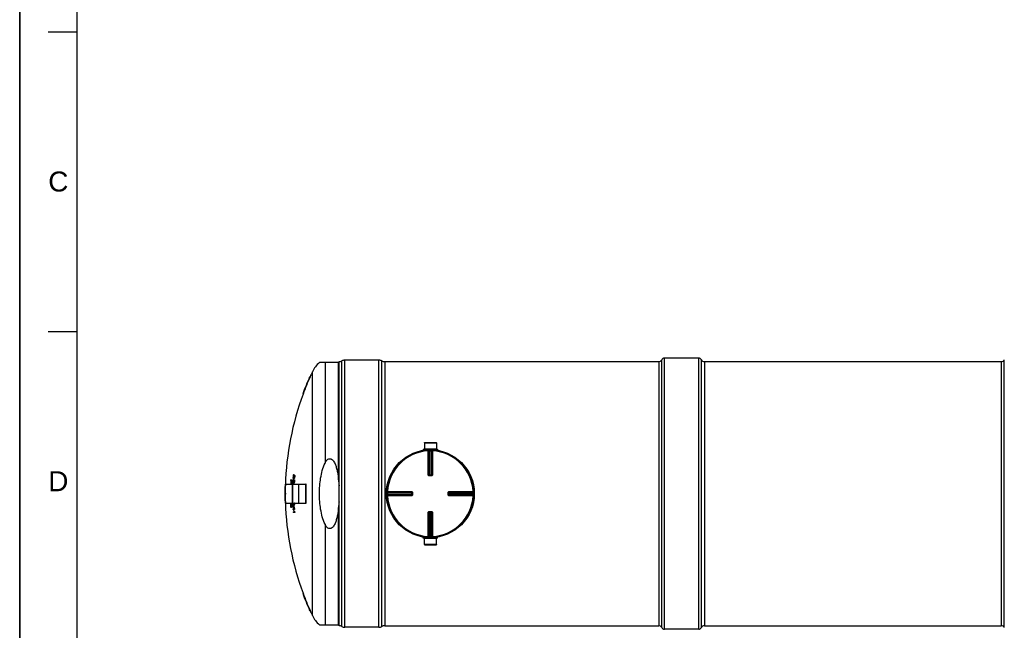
# Model space of a CAD drawing. Header units: millimetres. Extents: x 0 to 594, y 0 to 420.
# Tile 2 of 34: x 0 to 172, y 210 to 317. Entities that reach past the tile are written whole.
import ezdxf

# ---------------------------------------------------------------- set-up
doc = ezdxf.new("R2010")
doc.units = ezdxf.units.MM
doc.header["$LTSCALE"] = 32.67
doc.layers.get('0').update_dxf_attribs({"linetype": 'CONTINUOUS'})
for name, color, linetype in [('01_GLOBAL', 7, 'CONTINUOUS'), ('AXES_REF', 7, 'CONTINUOUS'), ('SURFACES', 7, 'CONTINUOUS')]:
    doc.layers.add(name, color=color, linetype=linetype)
doc.styles.add('TEXTSTYLE_2', font='arial.ttf')

# ---------------------------------------------------------------- blocks, each defined once
blk = doc.blocks.new('MARGEA2_BL0', base_point=(296.99996, 210.000076))
at = {"color": 7, "linetype": 'Continuous'}
for p, q in [((-0.000082, 0.000078), (-0.000082, 420)), ((0.000002, 0.000076), (0.000002, 420.000076)), ((0.000002, 420.000076), (0.000002, 0.000076)), ((10.000002, 410.000076), (10.000002, 10.000076)), ((5.000002, 315.000076), (10.000002, 315.000076)), ((5.000002, 262.500076), (10.000002, 262.500076))]:
    blk.add_line(p, q, dxfattribs=at)
at = {"color": 5, "linetype": 'Continuous', "style": 'TEXTSTYLE_2', "oblique": 0.00001872}
for s, p in [('C', (5.000002, 287.000076)), ('D', (5.000002, 234.500076))]:
    blk.add_text(s, height=3.5, dxfattribs=at).set_placement(p)

msp = doc.modelspace()

# ---------------------------------------------------------------- linework, layer by layer
at = {"color": 7, "linetype": 'Continuous'}
for p, q in [((0, 0), (0, 420)), ((55.93, 257.02), (52.51, 257.02)), ((55.93, 210.93), (55.93, 257.21)), ((62.93, 257.46), (56.93, 257.46)), ((63.93, 257.21), (111.93, 257.21)), ((119.93, 257.21), (171.93, 257.21)), ((50.79, 254.52), (50.86, 254.52)), ((49.57, 251.52), (49.64, 251.52)), ((70.7, 241.85), (70.7, 241.77)), ((70.7, 241.85), (73.16, 241.85)), ((70.7, 241.77), (73.16, 241.77)), ((70.88, 243), (70.88, 241.9)), ((70.88, 243), (72.99, 243)), ((70.88, 241.9), (70.93, 241.85)), ((70.88, 241.9), (72.98, 241.9)), ((70.88, 241.76), (70.88, 241.7)), ((72.98, 241.9), (72.93, 241.85)), ((72.99, 243), (72.98, 241.9)), ((72.98, 241.76), (72.98, 241.7)), ((73.16, 241.85), (73.16, 241.77)), ((47.5, 236.36), (47.42, 236.36)), ((47.43, 236.48), (47.67, 236.48)), ((47.58, 236.36), (47.53, 236.36)), ((47.88, 236.36), (47.87, 236.28)), ((47.93, 236.28), (47.87, 236.28)), ((47.89, 236.81), (47.88, 236.88)), ((47.94, 236.36), (47.88, 236.36)), ((47.96, 236.41), (47.9, 236.41)), ((47.97, 236.97), (47.91, 236.97)), ((47.91, 236.97), (47.91, 236.9)), ((47.97, 236.9), (47.91, 236.9)), ((47.91, 236.9), (47.92, 236.84)), ((47.97, 236.43), (47.91, 236.43)), ((47.93, 237.2), (47.92, 237.12)), ((47.98, 237.12), (47.92, 237.12)), ((47.96, 236.84), (47.92, 236.84)), ((48, 236.69), (47.92, 236.69)), ((47.98, 236.54), (47.92, 236.54)), ((47.99, 237.2), (47.93, 237.2)), ((47.93, 236.81), (47.94, 236.81)), ((47.94, 236.36), (47.93, 236.28)), ((48.01, 237.26), (47.94, 237.26)), ((47.95, 236.38), (47.94, 236.36)), ((47.94, 236.24), (47.95, 236.32)), ((47.96, 236.4), (47.95, 236.38)), ((47.95, 236.32), (47.96, 236.39)), ((48.02, 237.27), (47.96, 237.27)), ((47.96, 236.84), (47.97, 236.9)), ((48.02, 236.73), (47.96, 236.73)), ((47.96, 236.41), (47.96, 236.4)), ((48.03, 237.39), (47.97, 237.39)), ((47.97, 236.9), (47.98, 236.97)), ((47.97, 236.97), (47.97, 236.91)), ((47.98, 236.3), (47.97, 236.24)), ((47.99, 237.2), (47.98, 237.16)), ((47.98, 237.16), (47.98, 237.16)), ((47.98, 237.16), (47.98, 237.12)), ((48, 236.88), (47.98, 236.81)), ((48.04, 236.81), (47.98, 236.81)), ((47.99, 236.36), (47.98, 236.3)), ((48.03, 236.3), (47.98, 236.3)), ((47.99, 237.16), (48.01, 237.24)), ((48, 237.23), (47.99, 237.2)), ((47.99, 237.09), (47.99, 237.16)), ((48.03, 236.36), (47.99, 236.36)), ((48.01, 237.26), (48, 237.25)), ((48, 237.25), (48, 237.23)), ((48.05, 236.88), (48, 236.88)), ((48, 236.49), (48.08, 236.49)), ((48.01, 236.37), (48, 236.37)), ((48.02, 237.14), (48.01, 237.09)), ((48.08, 237.09), (48.01, 237.09)), ((48.07, 236.97), (48.01, 236.97)), ((48.03, 237.2), (48.02, 237.14)), ((48.08, 237.14), (48.02, 237.14)), ((48.03, 236.76), (48.02, 236.73)), ((48.07, 237.2), (48.03, 237.2)), ((48.04, 236.79), (48.03, 236.76)), ((48.03, 236.3), (48.03, 236.36)), ((48.04, 236.24), (48.03, 236.3)), ((48.03, 236.27), (48.03, 236.25)), ((48.04, 236.86), (48.05, 236.88)), ((48.1, 236.75), (48.04, 236.75)), ((48.1, 236.47), (48.04, 236.47)), ((48.05, 237.33), (48.13, 237.33)), ((48.06, 237.22), (48.05, 237.22)), ((48.05, 236.88), (48.07, 236.92)), ((48.11, 236.77), (48.05, 236.77)), ((48.07, 236.97), (48.06, 236.93)), ((48.06, 236.93), (48.06, 236.91)), ((48.06, 236.91), (48.06, 236.9)), ((48.12, 236.39), (48.06, 236.39)), ((48.06, 236.39), (48.06, 236.32)), ((48.13, 236.32), (48.06, 236.32)), ((48.06, 236.32), (48.06, 236.24)), ((48.08, 237.14), (48.07, 237.2)), ((48.07, 236.92), (48.07, 236.97)), ((48.14, 236.82), (48.07, 236.82)), ((48.08, 237.09), (48.08, 237.14)), ((48.08, 237.12), (48.08, 237.1)), ((48.08, 237.1), (48.08, 237.09)), ((48.08, 237.09), (48.08, 237.09)), ((48.15, 237.31), (48.09, 237.31)), ((48.16, 236.9), (48.09, 236.9)), ((48.17, 237.24), (48.1, 237.24)), ((48.1, 237.24), (48.11, 237.16)), ((48.17, 236.99), (48.1, 236.99)), ((48.17, 237.16), (48.11, 237.16)), ((48.11, 237.16), (48.11, 237.09)), ((48.17, 237.09), (48.11, 237.09)), ((48.12, 236.39), (48.13, 236.32)), ((48.13, 236.32), (48.13, 236.24)), ((48.17, 237.24), (48.17, 237.16)), ((48.17, 237.16), (48.17, 237.09)), ((71.75, 237.27), (71.74, 237.27)), ((71.75, 237.27), (72.12, 237.27)), ((72.13, 237.27), (72.12, 237.27)), ((46.48, 235.57), (46.54, 235.57)), ((46.55, 232.41), (46.55, 235.73)), ((47.56, 235.88), (47.48, 235.88)), ((47.64, 235.8), (47.56, 235.8)), ((47.78, 232.36), (47.78, 235.78)), ((47.82, 235.78), (47.78, 235.78)), ((47.82, 232.36), (47.82, 235.78)), ((47.85, 235.96), (47.84, 236.04)), ((47.93, 236.13), (47.87, 236.13)), ((47.87, 236.13), (47.87, 236.06)), ((47.93, 236.06), (47.87, 236.06)), ((47.87, 236.06), (47.87, 236)), ((47.92, 236), (47.87, 236)), ((47.96, 235.85), (47.88, 235.85)), ((47.89, 235.96), (47.9, 235.96)), ((47.92, 236), (47.93, 236.06)), ((47.98, 235.89), (47.92, 235.89)), ((47.93, 236.06), (47.94, 236.13)), ((47.93, 236.13), (47.93, 236.07)), ((47.96, 236.04), (47.94, 235.96)), ((48, 235.96), (47.94, 235.96)), ((48.03, 236.13), (47.96, 236.13)), ((48.01, 236.04), (47.96, 236.04)), ((48.03, 236.24), (47.97, 236.24)), ((47.99, 235.91), (47.98, 235.89)), ((48, 235.94), (47.99, 235.91)), ((48, 236.02), (48.01, 236.04)), ((48.06, 235.91), (48, 235.91)), ((48.01, 236.04), (48.02, 236.07)), ((48.07, 235.92), (48.01, 235.92)), ((48.02, 236.07), (48.03, 236.13)), ((48.03, 236.13), (48.02, 236.08)), ((48.02, 236.08), (48.02, 236.07)), ((48.02, 236.07), (48.02, 236.06)), ((48.03, 236.25), (48.03, 236.24)), ((48.03, 236.24), (48.03, 236.24)), ((48.1, 235.98), (48.03, 235.98)), ((48.11, 236.06), (48.05, 236.06)), ((48.13, 236.24), (48.06, 236.24)), ((48.12, 236.15), (48.06, 236.15)), ((48.88, 232.36), (48.88, 235.78)), ((48.92, 235.78), (48.88, 235.78)), ((48.92, 232.36), (48.92, 235.78)), ((50.15, 232.41), (50.15, 235.73)), ((46.45, 234.17), (46.54, 234.17)), ((46.45, 233.97), (46.54, 233.97)), ((68.73, 234.26), (68.73, 234.26)), ((68.73, 234.26), (68.73, 234.25)), ((68.73, 234.25), (68.73, 233.88)), ((68.73, 233.88), (68.73, 233.87)), ((68.73, 233.87), (68.73, 233.87)), ((75.14, 234.25), (75.14, 234.26)), ((75.14, 233.88), (75.14, 234.25)), ((75.14, 233.87), (75.14, 233.88)), ((46.48, 232.57), (46.54, 232.57)), ((47.5, 232.15), (47.43, 232.15)), ((47.43, 232.15), (47.43, 232.09)), ((47.49, 232.09), (47.43, 232.09)), ((47.43, 232.09), (47.43, 232)), ((47.49, 232), (47.43, 232)), ((47.43, 232), (47.44, 231.9)), ((47.5, 231.9), (47.44, 231.9)), ((47.44, 231.9), (47.45, 231.85)), ((47.52, 232.22), (47.45, 232.22)), ((47.51, 231.85), (47.45, 231.85)), ((47.47, 232.33), (47.57, 232.33)), ((47.53, 231.77), (47.47, 231.77)), ((47.5, 232.24), (47.48, 232.24)), ((47.5, 232.15), (47.49, 232.09)), ((47.49, 232.09), (47.49, 232)), ((47.49, 232), (47.5, 231.9)), ((47.5, 231.9), (47.51, 231.85)), ((47.5, 231.75), (47.52, 231.75)), ((47.59, 231.66), (47.5, 231.66)), ((47.59, 232.31), (47.52, 232.31)), ((47.52, 232.23), (47.52, 232.22)), ((47.52, 232.22), (47.52, 232.22)), ((47.53, 231.77), (47.54, 231.77)), ((47.6, 232.3), (47.54, 232.3)), ((47.54, 231.77), (47.54, 231.77)), ((47.62, 232.26), (47.55, 232.26)), ((47.57, 232.09), (47.55, 232.15)), ((47.61, 231.68), (47.55, 231.68)), ((47.62, 231.7), (47.56, 231.7)), ((47.63, 232.2), (47.57, 232.2)), ((47.57, 231.85), (47.57, 231.9)), ((47.65, 232.11), (47.58, 232.11)), ((47.64, 231.73), (47.58, 231.73)), ((47.65, 232), (47.59, 232)), ((47.66, 231.88), (47.59, 231.88)), ((47.65, 231.79), (47.59, 231.79)), ((47.82, 232.36), (47.78, 232.36)), ((47.92, 232.02), (47.84, 232.02)), ((47.87, 231.42), (47.93, 231.42)), ((47.94, 231.31), (47.87, 231.31)), ((47.91, 231.87), (48, 231.87)), ((48.04, 231.12), (47.95, 231.12)), ((47.96, 231.42), (48.05, 231.42)), ((48.01, 232.17), (47.97, 232.17)), ((48.16, 231.31), (47.97, 231.31)), ((47.99, 232.14), (48, 232.14)), ((48.07, 232.02), (48, 232.02)), ((48.01, 232.17), (48.02, 232.23)), ((48.02, 232.23), (48.02, 232.22)), ((48.09, 232.04), (48.02, 232.04)), ((48.04, 232.4), (48.05, 232.38)), ((48.05, 232.19), (48.04, 232.12)), ((48.1, 232.12), (48.04, 232.12)), ((48.11, 232.38), (48.05, 232.38)), ((48.11, 232.31), (48.05, 232.31)), ((48.11, 232.19), (48.05, 232.19)), ((48.15, 231.42), (48.09, 231.42)), ((48.11, 232.19), (48.1, 232.12)), ((48.11, 232.4), (48.11, 232.38)), ((48.92, 232.36), (48.88, 232.36)), ((47.9, 230.86), (48.08, 230.86)), ((48.19, 230.75), (47.91, 230.75)), ((48.04, 230.97), (48.14, 230.97)), ((48.18, 230.86), (48.12, 230.86)), ((71.74, 230.86), (71.75, 230.86)), ((72.12, 230.86), (71.75, 230.86)), ((72.12, 230.86), (72.13, 230.86)), ((70.7, 226.29), (70.7, 226.37)), ((73.16, 226.37), (70.7, 226.37)), ((73.16, 226.29), (70.7, 226.29)), ((70.88, 226.38), (70.88, 226.44)), ((70.88, 226.24), (70.93, 226.29)), ((70.88, 225.14), (70.88, 226.24)), ((72.98, 226.24), (70.88, 226.24)), ((72.98, 226.24), (72.93, 226.29)), ((72.98, 226.38), (72.98, 226.44)), ((72.99, 225.14), (72.98, 226.24)), ((73.16, 226.29), (73.16, 226.37)), ((72.99, 225.14), (70.88, 225.14)), ((49.57, 216.62), (49.64, 216.62)), ((50.79, 213.62), (50.86, 213.62)), ((52.51, 211.12), (55.93, 211.12)), ((62.93, 210.68), (56.93, 210.68)), ((63.93, 210.93), (111.93, 210.93)), ((119.93, 210.93), (171.93, 210.93))]:
    msp.add_line(p, q, dxfattribs=at)
at = {"color": 9, "linetype": 'Continuous'}
for p, q in [((53.48, 257.02), (53.48, 239.42)), ((55.83, 236.48), (55.83, 257.02)), ((56.4, 210.81), (56.4, 257.33)), ((56.93, 210.68), (56.93, 257.46)), ((62.93, 210.68), (62.93, 257.46)), ((63.46, 210.81), (63.46, 257.33)), ((63.93, 257.21), (63.93, 210.93)), ((70.88, 241.76), (71.55, 241.76)), ((71.54, 241.66), (71.54, 241.56)), ((71.54, 237.37), (71.54, 241.56)), ((71.64, 237.37), (71.64, 241.56)), ((71.67, 241.56), (71.67, 237.37)), ((71.77, 241.67), (71.77, 241.57)), ((71.77, 237.27), (71.77, 241.57)), ((72.1, 241.67), (72.09, 241.57)), ((72.09, 237.27), (72.09, 241.57)), ((72.19, 237.37), (72.19, 241.56)), ((72.22, 241.56), (72.22, 237.37)), ((72.32, 241.76), (72.98, 241.76)), ((72.33, 241.66), (72.32, 241.56)), ((72.32, 241.56), (72.32, 237.37)), ((71.64, 237.37), (71.67, 237.37)), ((71.75, 237.17), (71.75, 237.27)), ((71.93, 237.17), (71.75, 237.17)), ((71.77, 237.37), (72.09, 237.37)), ((72.12, 237.17), (71.93, 237.17)), ((72.12, 237.17), (72.12, 237.27)), ((72.19, 237.37), (72.22, 237.37)), ((46.56, 232.4), (46.56, 235.74)), ((50.14, 232.4), (50.14, 235.74)), ((64.33, 234.23), (64.43, 234.23)), ((64.33, 233.9), (64.43, 233.91)), ((64.34, 234.46), (64.44, 234.46)), ((64.34, 233.67), (64.44, 233.68)), ((64.43, 234.23), (68.73, 234.23)), ((64.43, 233.91), (68.73, 233.91)), ((64.44, 234.46), (68.63, 234.46)), ((64.44, 234.36), (68.63, 234.36)), ((64.44, 234.33), (68.63, 234.33)), ((68.63, 233.81), (64.44, 233.81)), ((68.63, 233.78), (64.44, 233.78)), ((68.63, 233.68), (64.44, 233.68)), ((68.63, 234.33), (68.63, 234.36)), ((68.63, 234.23), (68.63, 233.91)), ((68.63, 233.78), (68.63, 233.81)), ((68.83, 234.25), (68.73, 234.25)), ((68.83, 233.88), (68.73, 233.88)), ((68.83, 234.25), (68.83, 233.88)), ((75.04, 234.25), (75.14, 234.25)), ((75.04, 233.88), (75.04, 234.25)), ((75.04, 233.88), (75.14, 233.88)), ((75.14, 234.23), (79.43, 234.23)), ((79.43, 233.91), (75.14, 233.91)), ((75.24, 234.36), (75.23, 234.33)), ((75.23, 234.33), (79.42, 234.33)), ((75.23, 233.91), (75.23, 234.23)), ((75.23, 233.81), (75.24, 233.78)), ((79.42, 233.81), (75.23, 233.81)), ((75.24, 234.46), (79.42, 234.46)), ((75.24, 234.36), (79.42, 234.36)), ((79.42, 233.78), (75.24, 233.78)), ((79.42, 233.68), (75.24, 233.68)), ((79.52, 234.46), (79.42, 234.46)), ((79.52, 233.67), (79.42, 233.68)), ((79.53, 234.23), (79.43, 234.23)), ((79.53, 233.9), (79.43, 233.91)), ((55.83, 211.12), (55.83, 231.66)), ((71.54, 226.58), (71.54, 230.76)), ((71.67, 230.77), (71.64, 230.76)), ((71.64, 226.58), (71.64, 230.76)), ((71.67, 230.77), (71.67, 226.58)), ((71.75, 230.96), (71.75, 230.86)), ((71.75, 230.96), (71.93, 230.96)), ((71.77, 230.86), (71.77, 226.57)), ((72.09, 230.77), (71.77, 230.77)), ((71.93, 230.96), (72.12, 230.96)), ((72.09, 226.57), (72.09, 230.86)), ((72.12, 230.96), (72.12, 230.86)), ((72.19, 226.58), (72.19, 230.77)), ((72.22, 230.76), (72.19, 230.77)), ((72.22, 230.76), (72.22, 226.58)), ((72.32, 230.76), (72.32, 226.58)), ((53.48, 228.72), (53.48, 211.12)), ((71.55, 226.38), (70.88, 226.38)), ((71.54, 226.48), (71.54, 226.58)), ((71.77, 226.47), (71.77, 226.57)), ((72.1, 226.47), (72.09, 226.57)), ((72.33, 226.48), (72.32, 226.58)), ((72.98, 226.38), (72.32, 226.38))]:
    msp.add_line(p, q, dxfattribs=at)
at = {"color": 7, "linetype": 'Continuous'}
msp.add_circle((71.93, 234.07), 7.6, dxfattribs=at)
for centre, radius, start, end in [((55.93, 258.21), 1, 270, 298.0725), ((56.93, 256.33), 1.12, 90, 118.0725), ((62.93, 256.33), 1.12, 61.9275, 90), ((63.93, 258.21), 1, 241.9275, 270), ((96.86, 234.07), 50.41, 156.0651, 159.746), ((96.86, 234.07), 50.35, 156.0348, 159.7208), ((70.87, 241.76), 0.01, 0, 90), ((72.99, 241.76), 0.01, 90, 180), ((96.86, 234.07), 49.49, 177.2097, 177.3401), ((96.86, 234.07), 49.41, 177.3356, 177.9014), ((96.86, 234.07), 49.39, 177.3344, 177.9004), ((96.86, 234.07), 49.34, 177.3316, 177.9854), ((96.86, 234.07), 49.31, 177.1994, 177.9844), ((96.86, 234.07), 49.25, 177.1959, 177.9819), ((96.86, 234.07), 49.07, 177.4155, 177.5908), ((83.84, 229.48), 36.64, 168.9979, 169.1472), ((94.92, 231.89), 47.27, 174.5574, 174.6715), ((62.29, 229.94), 15.83, 155.4077, 155.6315), ((96.86, 234.07), 49.04, 177.4141, 177.5895), ((96.86, 234.07), 49.07, 176.4288, 176.6043), ((94.9, 236.45), 47.02, 179.36, 179.4743), ((72.86, 229.1), 26.01, 163.6818, 163.8109), ((94.92, 231.92), 47.32, 173.5754, 173.6896), ((72.29, 241.35), 24.82, 190.545, 190.7211), ((83.92, 229.69), 36.79, 168.0386, 168.1878), ((58.77, 241.44), 11.84, 203.415, 203.6128), ((53.3, 230.97), 7.74, 134.0045, 134.2038), ((55.09, 230.78), 9.14, 141.8052, 141.9546), ((96.86, 234.07), 49.04, 176.4268, 176.6024), ((96.86, 234.07), 49.01, 177.1051, 177.2368), ((62.46, 230.47), 16.07, 154.5742, 154.796), ((63.51, 241.68), 16.33, 197.2333, 197.3711), ((73, 229.48), 26.23, 162.7609, 162.8895), ((96.86, 234.07), 48.98, 177.4108, 177.5865), ((55.24, 231.41), 9.35, 141.1727, 141.3201), ((64.34, 229.81), 17.83, 156.7643, 156.8954), ((59.59, 230.3), 13.29, 151.0631, 151.2476), ((53.43, 231.63), 7.94, 133.5027, 133.699), ((96.86, 234.07), 49.01, 176.1169, 176.2488), ((72.99, 229.13), 26.16, 162.937, 163.1087), ((72.96, 228.94), 26.08, 163.2147, 163.3867), ((55.15, 230.78), 9.14, 141.7882, 141.9195), ((96.86, 234.07), 48.98, 176.4223, 176.5981), ((96.86, 234.07), 48.94, 177.1015, 177.2282), ((96.86, 234.07), 48.97, 176.4657, 176.5976), ((53.52, 230.6), 8.07, 133.1578, 133.3521), ((55.32, 230.44), 9.42, 140.9542, 141.1009), ((94.93, 231.82), 47.2, 173.7262, 173.8407), ((59.64, 230.3), 13.29, 151.0324, 151.2171), ((73.1, 229.31), 26.31, 162.296, 162.4673), ((55.3, 231.41), 9.35, 141.1553, 141.2848), ((96.86, 234.07), 48.94, 176.4637, 176.5956), ((54.83, 241.28), 8.39, 215.7255, 215.8833), ((96.86, 234.07), 48.94, 176.112, 176.2388), ((53.16, 241.49), 7.17, 224.2524, 224.4621), ((53.66, 231.25), 8.27, 132.6701, 132.8614), ((55.47, 231.07), 9.64, 140.3351, 140.4798), ((96.86, 234.07), 48.9, 176.7247, 176.8567), ((55.46, 230.64), 9.61, 140.4023, 140.5472), ((72.47, 241.56), 24.95, 191.7763, 191.9523), ((66.84, 229.28), 20.23, 158.1072, 158.2788), ((54.78, 241.94), 8.21, 215.094, 215.2541), ((53.12, 242.17), 7, 223.769, 223.982), ((96.86, 234.07), 48.88, 176.4592, 176.5913), ((96.86, 234.07), 48.87, 176.4589, 176.591), ((79.52, 228.94), 32.42, 165.7862, 165.9229), ((53.22, 241.49), 7.17, 224.2887, 224.4985), ((72.41, 241.97), 24.76, 190.8347, 191.0114), ((94.93, 231.74), 47.12, 173.6012, 173.7159), ((96.86, 234.07), 48.85, 176.4567, 176.5669), ((55.52, 230.64), 9.61, 140.3665, 140.5115), ((72.5, 241.56), 24.92, 191.7908, 191.967), ((66.89, 229.28), 20.21, 158.0819, 158.2537), ((53.19, 242.18), 7, 223.8054, 224.0184), ((79.54, 228.94), 32.38, 165.7688, 165.9057), ((72.44, 241.97), 24.73, 190.8481, 191.0251), ((94.93, 231.74), 47.06, 173.5932, 173.708), ((96.86, 234.07), 48.78, 176.4522, 176.5625), ((96.86, 234.07), 50.41, 178.2948, 179.8863), ((96.86, 234.07), 50.35, 178.2927, 179.8862), ((46.56, 235.73), 0.01, 90, 180), ((94.9, 236.42), 47.06, 180.3467, 180.4609), ((72.35, 240.94), 25, 191.4869, 191.6623), ((58.84, 240.83), 12.04, 204.2242, 204.42), ((63.59, 241.14), 16.53, 198.1158, 198.2526), ((64.18, 229.3), 17.59, 157.621, 157.753), ((59.43, 229.73), 13.06, 151.8447, 152.0312), ((72.86, 228.75), 25.93, 163.8577, 164.0301), ((96.86, 234.07), 48.97, 177.4543, 177.5861), ((96.86, 234.07), 48.94, 177.4529, 177.5847), ((94.92, 231.78), 47.16, 174.7103, 174.8247), ((59.48, 229.72), 13.05, 151.8145, 152.0012), ((96.86, 234.07), 48.9, 177.7145, 177.8464), ((55.31, 230.01), 9.39, 141.018, 141.165), ((66.68, 228.82), 19.98, 158.9812, 159.154), ((96.86, 234.07), 48.88, 177.4497, 177.5817), ((96.86, 234.07), 48.87, 177.4494, 177.5814), ((79.42, 228.66), 32.22, 166.7324, 166.8694), ((94.92, 231.71), 47.07, 174.587, 174.7016), ((96.86, 234.07), 48.85, 177.4479, 177.5579), ((55.37, 230.01), 9.39, 140.9825, 141.1295), ((66.72, 228.81), 19.96, 158.9569, 159.1298), ((79.44, 228.66), 32.19, 166.7161, 166.8533), ((94.93, 231.71), 47.01, 174.5801, 174.6949), ((96.86, 234.07), 48.78, 177.4446, 177.5548), ((50.14, 235.73), 0.01, 0, 90), ((96.86, 234.07), 50.41, 180.1137, 181.7052), ((96.86, 234.07), 50.38, 179.8863, 180.1137), ((96.86, 234.07), 50.35, 180.1138, 181.7073), ((96.86, 234.07), 50.32, 179.8861, 180.1139), ((46.56, 232.41), 0.01, 180, 270), ((83.43, 229.26), 36.13, 175.3366, 175.4858), ((95.47, 232.43), 48.06, 180.383, 180.5171), ((95.48, 235.59), 48.2, 184.276, 184.4101), ((71.94, 228.25), 24.84, 170.7164, 170.8479), ((83.63, 237.78), 36.68, 189.2453, 189.3937), ((57.99, 228.42), 11.24, 159.819, 160.0224), ((62.92, 228.09), 16.01, 165.0487, 165.3264), ((72.36, 237.9), 25.66, 193.7663, 193.8956), ((53.56, 228.81), 7.05, 150.1738, 150.3494), ((50.93, 228.91), 4.87, 135.2929, 135.6026), ((50.45, 228.69), 4.63, 129.9113, 130.2717), ((63.43, 237.37), 16.92, 199.0743, 199.3433), ((58.51, 236.68), 12.12, 204.1108, 204.3052), ((50.7, 235.86), 5.21, 231.6658, 231.9995), ((54, 235.97), 7.81, 213.1616, 213.3262), ((51.24, 235.68), 5.49, 226.7666, 227.0531), ((51.31, 236.44), 5.6, 227.1665, 227.4493), ((50.8, 236.48), 5.37, 232.1503, 232.4775), ((62.96, 228.09), 15.99, 165.031, 165.309), ((63.48, 237.37), 16.9, 199.0963, 199.3656), ((54.13, 236.72), 7.94, 213.7362, 213.8991), ((50.58, 228.08), 4.77, 129.3725, 129.7258), ((63.54, 237.88), 16.99, 199.4741, 199.7426), ((51.06, 228.15), 4.97, 134.83, 135.1356), ((58.66, 237.41), 12.24, 204.6998, 204.8932), ((72.45, 238.49), 25.66, 194.056, 194.1855), ((63.04, 227.59), 16.05, 164.6278, 164.9054), ((53.73, 228.07), 7.16, 149.5343, 149.7083), ((58.17, 227.71), 11.33, 159.1847, 159.3874), ((51.38, 236.45), 5.61, 227.202, 227.4848), ((83.68, 238.23), 36.61, 189.4698, 189.6186), ((94.9, 236.02), 47.5, 184.7418, 184.8553), ((94.89, 231.95), 47.31, 179.95, 180.0635), ((95.48, 235.74), 48.04, 184.3343, 184.4689), ((72.04, 227.66), 24.8, 170.4207, 170.5525), ((54.18, 236.73), 7.94, 213.7691, 213.9321), ((95.47, 232.28), 47.88, 180.3409, 180.4755), ((83.48, 228.82), 36.02, 175.119, 175.2687), ((51.12, 228.15), 4.98, 134.7943, 135.1), ((58.71, 237.41), 12.23, 204.7269, 204.9204), ((53.79, 228.07), 7.15, 149.5031, 149.6772), ((72.48, 238.49), 25.63, 194.0728, 194.2025), ((58.22, 227.71), 11.32, 159.161, 159.3639), ((83.7, 238.23), 36.57, 189.4814, 189.6304), ((72.08, 227.66), 24.77, 170.409, 170.5409), ((95.48, 235.74), 47.98, 184.3397, 184.4745), ((95.48, 232.28), 47.82, 180.3413, 180.4761), ((83.5, 228.82), 35.97, 175.1129, 175.2628), ((96.86, 234.07), 49.07, 181.9936, 182.3872), ((96.86, 234.07), 49.04, 181.9514, 182.3883), ((96.86, 234.07), 49.07, 183.0887, 183.2203), ((75.76, 239.38), 28.74, 194.0506, 194.704), ((75.45, 239.45), 28.42, 194.3691, 194.8352), ((96.86, 234.07), 48.98, 182.1111, 182.3914), ((96.86, 234.07), 49, 182.5659, 183.0927), ((70.36, 239.16), 23.58, 198.0088, 199.1625), ((70.49, 239.09), 23.72, 198.0544, 198.8662), ((96.86, 234.07), 48.97, 182.7211, 183.0945), ((96.86, 234.07), 49, 183.2245, 183.4441), ((64.29, 238.92), 17.71, 202.7175, 202.8491), ((75.47, 239.45), 28.38, 194.3865, 194.7377), ((59.59, 238.51), 13.24, 208.6023, 208.7874), ((96.86, 234.07), 48.97, 183.2263, 183.446), ((53.5, 237.86), 8.02, 226.5224, 226.7174), ((63.79, 226.7), 16.69, 160.8698, 161.006), ((70.4, 239.16), 23.55, 198.0301, 199.1851), ((53.17, 226.95), 7.24, 135.3247, 135.533), ((96.86, 234.07), 48.87, 181.9583, 182.0448), ((94.91, 231.58), 46.89, 179.0854, 179.2), ((72.5, 226.75), 25.04, 167.6311, 167.8067), ((96.86, 234.07), 48.91, 182.982, 183.0984), ((96.86, 234.07), 48.91, 183.2304, 183.4504), ((96.86, 234.07), 48.85, 181.9798, 182.0679), ((95.49, 231.96), 47.44, 179.5814, 179.7173), ((53.23, 226.95), 7.24, 135.2884, 135.4967), ((72.53, 226.75), 25.01, 167.6159, 167.7917), ((96.86, 234.07), 48.85, 183.1026, 183.2348), ((96.86, 234.07), 48.78, 181.9824, 182.0705), ((95.49, 231.96), 47.38, 179.5809, 179.7169), ((96.86, 234.07), 48.78, 183.1066, 183.2389), ((50.14, 232.41), 0.01, 270, 360), ((96.86, 234.07), 49.07, 183.7467, 183.8784), ((69.71, 238.78), 23.03, 199.8098, 200.1076), ((69.76, 238.87), 23.08, 200.0137, 200.3113), ((96.86, 234.07), 48.85, 183.7637, 183.8959), ((69.8, 238.87), 23.05, 200.0372, 200.335), ((96.86, 234.07), 48.78, 183.7684, 183.9009), ((70.87, 226.38), 0.01, 270, 360), ((72.99, 226.38), 0.01, 180, 270), ((96.86, 234.07), 50.41, 200.254, 203.9349), ((96.86, 234.07), 50.35, 200.2792, 203.9652), ((55.93, 209.93), 1, 61.9275, 90), ((56.93, 211.8), 1.12, 241.9275, 270), ((62.93, 211.8), 1.12, 270, 298.0725), ((63.93, 209.93), 1, 90, 118.0725)]:
    msp.add_arc(centre, radius, start, end, dxfattribs=at)
at = {"color": 9, "linetype": 'Continuous'}
for centre, radius, start, end in [((71.93, 234.07), 7.5, 92.9675, 177.0325), ((72.03, 234.07), 7.5, 92.7532, 92.9681), ((71.93, 234.07), 7.5, 88.764, 90), ((71.83, 234.07), 7.5, 87.0319, 87.2468), ((71.93, 234.07), 7.5, 2.9675, 87.0325), ((71.75, 237.38), 0.107, 252.5973, 258.0128), ((71.75, 237.37), 0.103, 257.9981, 264.4752), ((71.77, 245.75), 8.38, 269.8492, 269.9994), ((72.09, 245.75), 8.38, 270.0006, 270.1484), ((72.09, 237.37), 0.103, 285.3408, 292.579), ((72.09, 237.37), 0.103, 292.5652, 299.8139), ((71.93, 234.07), 7.5, 178.7642, 181.2358), ((71.93, 233.97), 7.5, 177.0319, 177.2468), ((71.93, 234.17), 7.5, 182.7532, 182.9681), ((71.93, 234.07), 7.5, 182.9675, 267.0325), ((60.25, 234.23), 8.38, 0.0006, 0.1508), ((60.25, 233.91), 8.38, 359.8516, 359.9994), ((68.63, 233.91), 0.103, 337.421, 344.6592), ((68.63, 233.91), 0.103, 330.1861, 337.4348), ((68.62, 233.88), 0.107, 345.0434, 349.8287), ((68.63, 233.91), 0.101, 344.6659, 348.0155), ((68.62, 233.88), 0.104, 349.8255, 354.4686), ((71.93, 234.07), 7.5, 272.9675, 357.0325), ((75.24, 234.25), 0.107, 162.5973, 168.0128), ((75.24, 234.25), 0.103, 167.9981, 174.4752), ((75.24, 234.23), 0.103, 150.1861, 157.4348), ((75.24, 234.23), 0.103, 157.421, 164.6592), ((83.61, 234.23), 8.38, 179.8516, 179.9994), ((83.61, 233.91), 8.38, 180.0006, 180.1508), ((71.93, 233.97), 7.5, 2.7532, 2.9681), ((71.93, 234.17), 7.5, 357.0319, 357.2468), ((71.94, 234.07), 7.5, 358.7642, 1.2358), ((71.77, 230.76), 0.103, 112.5652, 119.8139), ((71.77, 230.76), 0.103, 105.3408, 112.579), ((71.77, 222.39), 8.38, 90.0006, 90.1484), ((72.09, 222.39), 8.38, 89.8492, 89.9994), ((72.12, 230.76), 0.103, 77.9981, 84.4752), ((72.12, 230.76), 0.107, 72.5973, 78.0128), ((72.03, 234.07), 7.5, 267.0319, 267.2468), ((71.93, 234.06), 7.5, 268.764, 270), ((71.83, 234.07), 7.5, 272.7532, 272.9681)]:
    msp.add_arc(centre, radius, start, end, dxfattribs=at)
for points in [[(71.54, 241.66), (71.59, 241.66), (71.64, 241.61), (71.64, 241.56)], [(71.57, 241.66), (71.61, 241.66), (71.67, 241.61), (71.67, 241.56)], [(71.77, 241.57), (71.82, 241.57), (71.88, 241.57), (71.93, 241.57)], [(72.3, 241.66), (72.25, 241.66), (72.19, 241.61), (72.19, 241.56)], [(72.33, 241.66), (72.28, 241.66), (72.22, 241.61), (72.22, 241.56)], [(71.71, 237.28), (71.68, 237.29), (71.64, 237.33), (71.64, 237.37)], [(71.67, 237.37), (71.67, 237.33), (71.71, 237.28), (71.75, 237.27)], [(72.22, 237.37), (72.22, 237.33), (72.17, 237.28), (72.13, 237.27)], [(72.14, 237.28), (72.17, 237.3), (72.19, 237.34), (72.19, 237.37)], [(64.34, 234.46), (64.34, 234.41), (64.39, 234.36), (64.44, 234.36)], [(64.34, 234.43), (64.34, 234.38), (64.39, 234.33), (64.44, 234.33)], [(64.34, 233.7), (64.34, 233.75), (64.39, 233.81), (64.44, 233.81)], [(64.34, 233.67), (64.34, 233.72), (64.39, 233.78), (64.44, 233.78)], [(68.63, 234.36), (68.67, 234.36), (68.72, 234.31), (68.73, 234.26)], [(68.63, 234.33), (68.67, 234.33), (68.72, 234.29), (68.73, 234.25)], [(68.72, 233.86), (68.7, 233.83), (68.66, 233.81), (68.63, 233.81)], [(68.72, 233.85), (68.71, 233.82), (68.67, 233.78), (68.63, 233.78)], [(75.14, 234.28), (75.15, 234.32), (75.2, 234.36), (75.24, 234.36)], [(75.23, 233.81), (75.19, 233.81), (75.14, 233.85), (75.14, 233.89)], [(75.24, 233.78), (75.19, 233.78), (75.14, 233.83), (75.14, 233.87)], [(75.15, 234.28), (75.16, 234.31), (75.2, 234.33), (75.23, 234.33)], [(79.52, 234.46), (79.52, 234.41), (79.47, 234.36), (79.42, 234.36)], [(79.52, 234.43), (79.53, 234.38), (79.47, 234.33), (79.42, 234.33)], [(79.52, 233.7), (79.53, 233.75), (79.47, 233.81), (79.42, 233.81)], [(79.52, 233.67), (79.52, 233.72), (79.47, 233.78), (79.42, 233.78)], [(71.64, 230.76), (71.64, 230.81), (71.69, 230.86), (71.74, 230.86)], [(71.72, 230.85), (71.69, 230.84), (71.67, 230.8), (71.67, 230.77)], [(72.19, 230.77), (72.19, 230.81), (72.15, 230.86), (72.11, 230.86)], [(72.15, 230.86), (72.19, 230.85), (72.22, 230.8), (72.22, 230.76)], [(71.54, 226.48), (71.59, 226.48), (71.64, 226.53), (71.64, 226.58)], [(71.57, 226.48), (71.61, 226.47), (71.67, 226.53), (71.67, 226.58)], [(72.09, 226.57), (72.04, 226.57), (71.99, 226.56), (71.93, 226.57)], [(72.3, 226.48), (72.25, 226.47), (72.19, 226.53), (72.19, 226.58)], [(72.33, 226.48), (72.28, 226.48), (72.22, 226.53), (72.22, 226.58)]]:
    msp.add_open_spline(points, degree=3, dxfattribs=at)
for points, knots in [([(71.64, 241.56), (71.64, 241.56), (71.61, 241.56), (71.57, 241.56), (71.54, 241.56)], [0, 0, 0, 0, 0.109199, 1, 1, 1, 1]), ([(71.67, 241.56), (71.67, 241.56), (71.7, 241.57), (71.72, 241.57), (71.74, 241.56)], [0, 0, 0, 0, 0.084249, 1, 1, 1, 1]), ([(72.09, 241.57), (72.11, 241.57), (72.14, 241.57), (72.17, 241.57), (72.19, 241.56)], [0, 0, 0, 0, 0.352806, 1, 1, 1, 1]), ([(72.32, 241.56), (72.31, 241.56), (72.28, 241.56), (72.24, 241.56), (72.22, 241.56)], [0, 0, 0, 0, 0.353705, 1, 1, 1, 1]), ([(71.54, 237.37), (71.56, 237.37), (71.59, 237.37), (71.62, 237.37), (71.64, 237.37)], [0, 0, 0, 0, 0.353802, 1, 1, 1, 1]), ([(71.75, 237.17), (71.69, 237.17), (71.59, 237.21), (71.54, 237.32), (71.54, 237.37)], [0, 0, 0, 0, 0.501179, 1, 1, 1, 1]), ([(71.67, 237.37), (71.67, 237.37), (71.7, 237.37), (71.73, 237.37), (71.75, 237.37)], [0, 0, 0, 0, 0.107786, 1, 1, 1, 1]), ([(72.32, 237.37), (72.32, 237.32), (72.28, 237.21), (72.17, 237.17), (72.12, 237.17)], [0, 0, 0, 0, 0.499867, 1, 1, 1, 1]), ([(72.19, 237.37), (72.19, 237.37), (72.16, 237.37), (72.14, 237.37), (72.12, 237.37)], [0, 0, 0, 0, 0.107786, 1, 1, 1, 1]), ([(72.32, 237.37), (72.31, 237.37), (72.28, 237.37), (72.24, 237.37), (72.22, 237.37)], [0, 0, 0, 0, 0.353802, 1, 1, 1, 1]), ([(64.43, 234.23), (64.43, 234.24), (64.43, 234.27), (64.43, 234.31), (64.44, 234.33)], [0, 0, 0, 0, 0.352806, 1, 1, 1, 1]), ([(64.44, 233.81), (64.44, 233.81), (64.43, 233.83), (64.43, 233.85), (64.43, 233.88)], [0, 0, 0, 0, 0.084249, 1, 1, 1, 1]), ([(64.44, 234.46), (64.44, 234.44), (64.44, 234.41), (64.44, 234.38), (64.44, 234.36)], [0, 0, 0, 0, 0.353705, 1, 1, 1, 1]), ([(64.44, 233.78), (64.44, 233.78), (64.44, 233.74), (64.44, 233.71), (64.44, 233.68)], [0, 0, 0, 0, 0.109199, 1, 1, 1, 1]), ([(68.63, 234.46), (68.63, 234.44), (68.63, 234.41), (68.63, 234.38), (68.63, 234.36)], [0, 0, 0, 0, 0.353799, 1, 1, 1, 1]), ([(68.63, 234.46), (68.68, 234.46), (68.79, 234.41), (68.83, 234.31), (68.83, 234.25)], [0, 0, 0, 0, 0.499925, 1, 1, 1, 1]), ([(68.63, 234.25), (68.63, 234.26), (68.63, 234.29), (68.63, 234.31), (68.63, 234.33)], [0, 0, 0, 0, 0.367922, 1, 1, 1, 1]), ([(68.83, 233.88), (68.83, 233.83), (68.79, 233.72), (68.68, 233.68), (68.63, 233.68)], [0, 0, 0, 0, 0.500075, 1, 1, 1, 1]), ([(68.63, 233.88), (68.63, 233.87), (68.63, 233.85), (68.63, 233.82), (68.63, 233.81)], [0, 0, 0, 0, 0.367736, 1, 1, 1, 1]), ([(68.63, 233.68), (68.63, 233.69), (68.63, 233.72), (68.63, 233.76), (68.63, 233.78)], [0, 0, 0, 0, 0.353802, 1, 1, 1, 1]), ([(75.04, 234.25), (75.04, 234.31), (75.08, 234.41), (75.19, 234.46), (75.24, 234.46)], [0, 0, 0, 0, 0.501179, 1, 1, 1, 1]), ([(75.24, 233.68), (75.19, 233.68), (75.08, 233.72), (75.04, 233.83), (75.04, 233.88)], [0, 0, 0, 0, 0.499867, 1, 1, 1, 1]), ([(75.23, 234.25), (75.23, 234.26), (75.23, 234.29), (75.23, 234.31), (75.23, 234.33)], [0, 0, 0, 0, 0.367736, 1, 1, 1, 1]), ([(75.23, 233.88), (75.23, 233.87), (75.23, 233.85), (75.23, 233.82), (75.23, 233.81)], [0, 0, 0, 0, 0.367922, 1, 1, 1, 1]), ([(75.24, 234.46), (75.24, 234.44), (75.24, 234.41), (75.24, 234.38), (75.24, 234.36)], [0, 0, 0, 0, 0.353802, 1, 1, 1, 1]), ([(75.24, 233.68), (75.24, 233.69), (75.24, 233.72), (75.24, 233.76), (75.24, 233.78)], [0, 0, 0, 0, 0.353802, 1, 1, 1, 1]), ([(79.42, 234.36), (79.42, 234.36), (79.42, 234.39), (79.42, 234.43), (79.42, 234.46)], [0, 0, 0, 0, 0.109199, 1, 1, 1, 1]), ([(79.42, 234.33), (79.42, 234.33), (79.43, 234.3), (79.43, 234.28), (79.43, 234.26)], [0, 0, 0, 0, 0.084249, 1, 1, 1, 1]), ([(79.43, 233.91), (79.43, 233.89), (79.43, 233.86), (79.43, 233.83), (79.42, 233.81)], [0, 0, 0, 0, 0.352806, 1, 1, 1, 1]), ([(79.42, 233.68), (79.42, 233.69), (79.42, 233.72), (79.43, 233.76), (79.42, 233.78)], [0, 0, 0, 0, 0.353705, 1, 1, 1, 1]), ([(71.54, 230.76), (71.54, 230.81), (71.59, 230.92), (71.69, 230.96), (71.75, 230.96)], [0, 0, 0, 0, 0.499867, 1, 1, 1, 1]), ([(71.54, 230.76), (71.56, 230.76), (71.59, 230.76), (71.62, 230.76), (71.64, 230.76)], [0, 0, 0, 0, 0.353802, 1, 1, 1, 1]), ([(71.67, 230.77), (71.67, 230.77), (71.7, 230.77), (71.73, 230.77), (71.75, 230.77)], [0, 0, 0, 0, 0.107786, 1, 1, 1, 1]), ([(72.12, 230.96), (72.17, 230.96), (72.28, 230.92), (72.32, 230.81), (72.32, 230.76)], [0, 0, 0, 0, 0.501179, 1, 1, 1, 1]), ([(72.19, 230.77), (72.19, 230.77), (72.16, 230.77), (72.14, 230.77), (72.12, 230.77)], [0, 0, 0, 0, 0.107786, 1, 1, 1, 1]), ([(72.32, 230.76), (72.31, 230.76), (72.28, 230.76), (72.24, 230.76), (72.22, 230.76)], [0, 0, 0, 0, 0.353802, 1, 1, 1, 1]), ([(71.54, 226.58), (71.56, 226.58), (71.59, 226.58), (71.62, 226.57), (71.64, 226.58)], [0, 0, 0, 0, 0.353705, 1, 1, 1, 1]), ([(71.77, 226.57), (71.76, 226.57), (71.73, 226.57), (71.69, 226.57), (71.67, 226.58)], [0, 0, 0, 0, 0.352806, 1, 1, 1, 1]), ([(72.19, 226.58), (72.19, 226.58), (72.17, 226.57), (72.14, 226.57), (72.12, 226.57)], [0, 0, 0, 0, 0.084249, 1, 1, 1, 1]), ([(72.22, 226.58), (72.22, 226.58), (72.26, 226.58), (72.29, 226.58), (72.32, 226.58)], [0, 0, 0, 0, 0.109199, 1, 1, 1, 1])]:
    msp.add_open_spline(points, degree=3, knots=knots, dxfattribs=at)
at = {"color": 7, "linetype": 'Continuous'}
for points, knots in [([(53.48, 239.42), (53.53, 239.52), (53.64, 239.72), (53.85, 239.99), (54.08, 240.16), (54.31, 240.21), (54.54, 240.18), (54.78, 240.02), (55.07, 239.66), (55.31, 239.14), (55.51, 238.49), (55.7, 237.61), (55.79, 236.93), (55.83, 236.48)], [0, 0, 0, 0, 0.062577, 0.12508, 0.187261, 0.218456, 0.249644, 0.311756, 0.374244, 0.499225, 0.624397, 0.749609, 1, 1, 1, 1]), ([(52.51, 234.07), (52.51, 234.98), (52.6, 236.35), (52.98, 238.14), (53.28, 239.01), (53.48, 239.42)], [0, 0, 0, 0, 0.499966, 0.750074, 1, 1, 1, 1]), ([(53.48, 228.72), (53.28, 229.13), (52.98, 229.99), (52.6, 231.78), (52.51, 233.16), (52.51, 234.07)], [0, 0, 0, 0, 0.249926, 0.500034, 1, 1, 1, 1]), ([(55.83, 231.66), (55.79, 231.21), (55.7, 230.53), (55.51, 229.64), (55.31, 228.99), (55.07, 228.47), (54.78, 228.12), (54.54, 227.96), (54.31, 227.93), (54.08, 227.98), (53.85, 228.15), (53.64, 228.42), (53.53, 228.62), (53.48, 228.72)], [0, 0, 0, 0, 0.250391, 0.375603, 0.500775, 0.625756, 0.688244, 0.750356, 0.781544, 0.812739, 0.87492, 0.937423, 1, 1, 1, 1])]:
    msp.add_open_spline(points, degree=3, knots=knots, dxfattribs=at)
for points in [[(55.83, 236.48), (55.86, 236.14), (55.9, 235.81), (55.93, 235.47)], [(55.93, 232.66), (55.9, 232.33), (55.86, 231.99), (55.83, 231.66)]]:
    msp.add_open_spline(points, degree=3, dxfattribs=at)
at = {"layer": '01_GLOBAL', "color": 7, "linetype": 'Continuous'}
msp.add_circle((71.93, 234.07), 7.7, dxfattribs=at)
at = {"layer": 'AXES_REF', "color": 9, "linetype": 'Continuous'}
for p, q in [((111.93, 257.21), (111.93, 210.93)), ((112.46, 210.61), (112.46, 257.53)), ((112.93, 210.33), (112.93, 257.81)), ((118.93, 210.33), (118.93, 257.81)), ((119.4, 210.61), (119.4, 257.53)), ((119.93, 257.21), (119.93, 210.93)), ((171.93, 257.21), (171.93, 210.93)), ((172.46, 210.61), (172.46, 257.53)), ((51.27, 212.72), (51.27, 255.42))]:
    msp.add_line(p, q, dxfattribs=at)
at = {"layer": 'AXES_REF', "color": 7, "linetype": 'Continuous'}
for p, q in [((118.93, 257.81), (112.93, 257.81)), ((70.88, 243), (70.88, 243.02)), ((70.88, 243.02), (72.98, 243.02)), ((72.98, 243), (72.98, 243.02)), ((46.56, 235.74), (47.78, 235.74)), ((47.82, 235.74), (48.88, 235.74)), ((48.92, 235.74), (50.14, 235.74)), ((46.56, 232.4), (47.78, 232.4)), ((47.82, 232.4), (48.88, 232.4)), ((48.92, 232.4), (50.14, 232.4)), ((70.88, 225.14), (70.88, 225.12)), ((70.88, 225.12), (72.98, 225.12)), ((72.98, 225.14), (72.98, 225.12)), ((118.93, 210.33), (112.93, 210.33))]:
    msp.add_line(p, q, dxfattribs=at)
for centre, radius, start, end in [((55.43, 253.47), 4.6, 129.4897, 154.9081), ((111.93, 257.81), 0.6, 270, 331.9275), ((112.93, 257.27), 0.533, 90, 151.9275), ((118.93, 257.27), 0.533, 28.0725, 90), ((119.93, 257.81), 0.6, 208.0725, 270), ((171.93, 257.81), 0.6, 270, 331.9275), ((96.86, 234.07), 50.35, 154.9081, 156.0349), ((96.86, 234.07), 50.35, 159.7208, 178.2927), ((96.86, 234.07), 50.35, 181.7073, 200.2792), ((96.86, 234.07), 50.35, 203.9651, 205.0919), ((55.43, 214.67), 4.6, 205.0919, 230.5103), ((111.93, 210.33), 0.6, 28.0725, 90), ((112.93, 210.86), 0.533, 208.0725, 270), ((118.93, 210.86), 0.533, 270, 331.9275), ((119.93, 210.33), 0.6, 90, 151.9275), ((171.93, 210.33), 0.6, 28.0725, 90)]:
    msp.add_arc(centre, radius, start, end, dxfattribs=at)
at = {"layer": 'SURFACES', "color": 7, "linetype": 'Continuous'}
msp.add_arc((96.86, 234.07), 50.41, 179.8863, 180.1137, dxfattribs=at)

# ---------------------------------------------------------------- block references
at = {"color": 2, "linetype": 'Continuous'}
msp.add_blockref('MARGEA2_BL0', (297, 210), dxfattribs=at)

doc.saveas('drawing.dxf')
